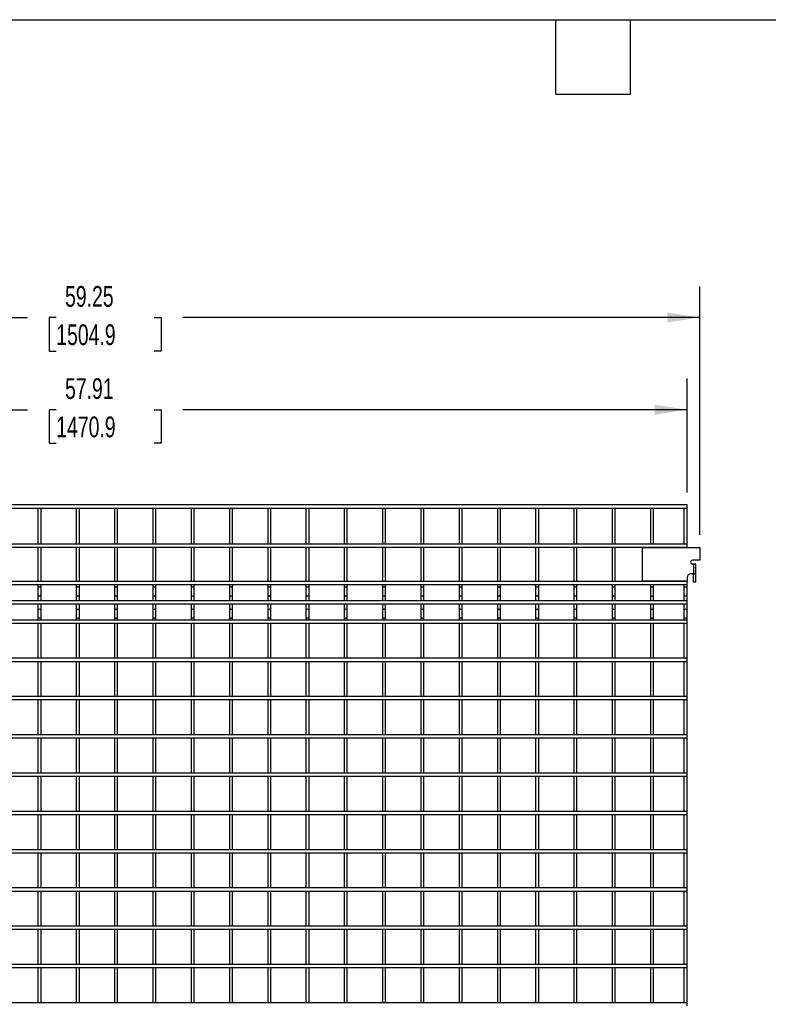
# Model space of a CAD drawing. Header units: inches. Extents: x 0.2 to 10.8, y 0.2 to 8.2.
# Tile 6 of 36: x 3.2 to 6.2, y 4.3 to 8.2. Entities that reach past the tile are written whole.
import ezdxf

# ---------------------------------------------------------------- set-up
doc = ezdxf.new("R2010")
doc.units = ezdxf.units.IN
doc.header["$MEASUREMENT"] = 0
doc.layers.add('DIMENSIONS', color=140, linetype='Continuous', lineweight=25)
doc.layers.add('TEXT', color=140, linetype='Continuous', lineweight=25)
doc.styles.add('SLDTEXTSTYLE0', font='TXT', dxfattribs={"width": 0.7})
doc.dimstyles.new('SLDDIMSTYLE0', dxfattribs={"dimtxt": 0.084961, "dimasz": 0.13, "dimexe": 0, "dimexo": 0.0625, "dimgap": 0.02124, "dimtad": 0, "dimtih": 1, "dimtoh": 1, "dimlfac": 13, "dimrnd": 1e-09, "dimzin": 12, "dimdsep": 46, "dimtxsty": 'SLDTEXTSTYLE0', "dimsah": 1, "dimcen": 0.09, "dimadec": 0, "dimazin": 3, "dimtfac": 1, "dimtofl": 0, "dimtmove": 0, "dimatfit": 3, "dimfxl": 0, "dimfrac": 2, "dimtolj": 1, "dimtzin": 12, "dimarcsym": 0})

# ---------------------------------------------------------------- blocks, each defined once
blk = doc.blocks.new('_D')
at = {"layer": 'DIMENSIONS'}
for p, q in [((1.4225, 6.3495), (1.4225, 6.8074)), ((5.8771, 6.3495), (5.8771, 6.8074)), ((1.4225, 6.6824), (3.2268, 6.6824)), ((3.342, 6.6824), (3.3134, 6.6824)), ((3.3134, 6.6824), (3.3134, 6.5474)), ((3.7358, 6.6824), (3.7643, 6.6824)), ((3.7643, 6.6824), (3.7643, 6.5474)), ((5.8771, 6.6824), (3.8509, 6.6824)), ((3.3134, 6.5474), (3.342, 6.5474)), ((3.7643, 6.5474), (3.7358, 6.5474))]:
    blk.add_line(p, q, dxfattribs=at)
for points in [[(1.4225, 6.6824), (1.5525, 6.6624), (1.5525, 6.7024)], [(5.8771, 6.6824), (5.7471, 6.7024), (5.7471, 6.6624)]]:
    blk.add_solid(points, dxfattribs=at)
at = {"layer": 'DIMENSIONS', "char_height": 0.08333, "attachment_point": 1, "style": 'SLDTEXTSTYLE0'}
for s, insert in [('57.91', (3.3773, 6.8089)), ('1470.9', (3.342, 6.6548))]:
    blk.add_mtext(s, dxfattribs=dict(at, insert=insert))
blk = doc.blocks.new('_D_1')
at = {"layer": 'DIMENSIONS'}
for p, q in [((1.371, 6.1788), (1.371, 7.178)), ((5.9286, 6.1788), (5.9286, 7.178)), ((1.371, 7.053), (3.2268, 7.053)), ((3.342, 7.053), (3.3134, 7.053)), ((3.3134, 7.053), (3.3134, 6.918)), ((3.7358, 7.053), (3.7643, 7.053)), ((3.7643, 7.053), (3.7643, 6.918)), ((5.9286, 7.053), (3.8509, 7.053)), ((3.3134, 6.918), (3.342, 6.918)), ((3.7643, 6.918), (3.7358, 6.918))]:
    blk.add_line(p, q, dxfattribs=at)
for points in [[(1.371, 7.053), (1.501, 7.033), (1.501, 7.073)], [(5.9286, 7.053), (5.7986, 7.073), (5.7986, 7.033)]]:
    blk.add_solid(points, dxfattribs=at)
at = {"layer": 'DIMENSIONS', "char_height": 0.08333, "attachment_point": 1, "style": 'SLDTEXTSTYLE0'}
for s, insert in [('59.25', (3.3773, 7.1795)), ('1504.9', (3.342, 7.0254))]:
    blk.add_mtext(s, dxfattribs=dict(at, insert=insert))

msp = doc.modelspace()

# ---------------------------------------------------------------- linework, layer by layer
for p, q in [((5.87712, 6.29949), (1.4225, 6.29949)), ((5.87712, 6.28718), (5.87712, 6.29949)), ((1.4225, 6.28718), (5.87712, 6.28718)), ((3.26865, 6.28718), (3.26865, 6.14179)), ((3.28096, 6.14179), (3.28096, 6.28718)), ((3.4225, 6.28718), (3.4225, 6.14179)), ((3.43481, 6.14179), (3.43481, 6.28718)), ((3.57635, 6.28718), (3.57635, 6.14179)), ((3.58865, 6.14179), (3.58865, 6.28718)), ((3.73019, 6.28718), (3.73019, 6.14179)), ((3.7425, 6.14179), (3.7425, 6.28718)), ((3.88404, 6.28718), (3.88404, 6.14179)), ((3.89635, 6.14179), (3.89635, 6.28718)), ((4.03788, 6.28718), (4.03788, 6.14179)), ((4.05019, 6.14179), (4.05019, 6.28718)), ((4.19173, 6.28718), (4.19173, 6.14179)), ((4.20404, 6.14179), (4.20404, 6.28718)), ((4.34558, 6.28718), (4.34558, 6.14179)), ((4.35788, 6.14179), (4.35788, 6.28718)), ((4.49942, 6.28718), (4.49942, 6.14179)), ((4.51173, 6.14179), (4.51173, 6.28718)), ((4.65327, 6.28718), (4.65327, 6.14179)), ((4.66558, 6.14179), (4.66558, 6.28718)), ((4.80712, 6.28718), (4.80712, 6.14179)), ((4.81942, 6.14179), (4.81942, 6.28718)), ((4.96096, 6.28718), (4.96096, 6.14179)), ((4.97327, 6.14179), (4.97327, 6.28718)), ((5.11481, 6.28718), (5.11481, 6.14179)), ((5.12712, 6.14179), (5.12712, 6.28718)), ((5.26865, 6.28718), (5.26865, 6.14179)), ((5.28096, 6.14179), (5.28096, 6.28718)), ((5.4225, 6.28718), (5.4225, 6.14179)), ((5.43481, 6.14179), (5.43481, 6.28718)), ((5.57635, 6.28718), (5.57635, 6.14179)), ((5.58865, 6.14179), (5.58865, 6.28718)), ((5.73019, 6.28718), (5.73019, 6.14179)), ((5.7425, 6.14179), (5.7425, 6.28718)), ((5.86481, 6.28718), (5.86481, 6.14179)), ((5.87712, 6.14179), (5.87712, 6.28718)), ((5.87712, 6.14179), (1.4225, 6.14179)), ((5.87712, 6.12949), (5.87712, 6.14179)), ((1.4225, 6.12949), (5.87712, 6.12949)), ((3.26865, 6.12949), (3.26865, 5.99179)), ((3.28096, 5.99179), (3.28096, 6.12949)), ((3.4225, 6.12949), (3.4225, 5.99179)), ((3.43481, 5.99179), (3.43481, 6.12949)), ((3.57635, 6.12949), (3.57635, 5.99179)), ((3.58865, 5.99179), (3.58865, 6.12949)), ((3.73019, 6.12949), (3.73019, 5.99179)), ((3.7425, 5.99179), (3.7425, 6.12949)), ((3.88404, 6.12949), (3.88404, 5.99179)), ((3.89635, 5.99179), (3.89635, 6.12949)), ((4.03788, 6.12949), (4.03788, 5.99179)), ((4.05019, 5.99179), (4.05019, 6.12949)), ((4.19173, 6.12949), (4.19173, 5.99179)), ((4.20404, 5.99179), (4.20404, 6.12949)), ((4.34558, 6.12949), (4.34558, 5.99179)), ((4.35788, 5.99179), (4.35788, 6.12949)), ((4.49942, 6.12949), (4.49942, 5.99179)), ((4.51173, 5.99179), (4.51173, 6.12949)), ((4.65327, 6.12949), (4.65327, 5.99179)), ((4.66558, 5.99179), (4.66558, 6.12949)), ((4.80712, 6.12949), (4.80712, 5.99179)), ((4.81942, 5.99179), (4.81942, 6.12949)), ((4.96096, 6.12949), (4.96096, 5.99179)), ((4.97327, 5.99179), (4.97327, 6.12949)), ((5.11481, 6.12949), (5.11481, 5.99179)), ((5.12712, 5.99179), (5.12712, 6.12949)), ((5.26865, 6.12949), (5.26865, 5.99179)), ((5.28096, 5.99179), (5.28096, 6.12949)), ((5.4225, 6.12949), (5.4225, 5.99179)), ((5.43481, 5.99179), (5.43481, 6.12949)), ((5.57635, 6.12949), (5.57635, 5.99179)), ((5.58865, 5.99179), (5.58865, 6.12949)), ((5.69781, 5.99304), (5.69781, 6.12881)), ((5.69781, 6.12881), (5.92858, 6.12881)), ((5.73019, 6.12949), (5.73019, 6.12881)), ((5.7425, 6.12881), (5.7425, 6.12949)), ((5.86481, 6.12949), (5.86481, 6.12881)), ((5.87712, 6.12881), (5.87712, 6.12949)), ((5.92858, 6.12881), (5.92858, 6.07689)), ((5.92858, 6.07689), (5.89935, 6.07689)), ((5.90273, 6.06151), (5.89935, 6.06151)), ((5.90273, 6.06151), (5.90273, 6.02304)), ((5.91304, 6.06151), (5.90273, 6.06151)), ((5.91304, 6.02304), (5.91304, 6.06151)), ((5.90273, 6.02304), (5.89388, 6.02304)), ((5.90273, 6.02304), (5.91304, 6.02304)), ((5.90273, 5.98935), (5.90273, 6.02304)), ((5.91304, 5.98935), (5.91304, 6.02304)), ((5.87712, 5.99179), (1.4225, 5.99179)), ((1.4225, 5.97949), (5.87712, 5.97949)), ((3.26865, 5.97949), (3.26865, 5.96918)), ((3.28096, 5.96918), (3.28096, 5.97949)), ((3.4225, 5.97949), (3.4225, 5.96918)), ((3.43481, 5.96918), (3.43481, 5.97949)), ((3.57635, 5.97949), (3.57635, 5.96918)), ((3.58865, 5.96918), (3.58865, 5.97949)), ((3.73019, 5.97949), (3.73019, 5.96918)), ((3.7425, 5.96918), (3.7425, 5.97949)), ((3.88404, 5.97949), (3.88404, 5.96918)), ((3.89635, 5.96918), (3.89635, 5.97949)), ((4.03788, 5.97949), (4.03788, 5.96918)), ((4.05019, 5.96918), (4.05019, 5.97949)), ((4.19173, 5.97949), (4.19173, 5.96918)), ((4.20404, 5.96918), (4.20404, 5.97949)), ((4.34558, 5.97949), (4.34558, 5.96918)), ((4.35788, 5.96918), (4.35788, 5.97949)), ((4.49942, 5.97949), (4.49942, 5.96918)), ((4.51173, 5.96918), (4.51173, 5.97949)), ((4.65327, 5.97949), (4.65327, 5.96918)), ((4.66558, 5.96918), (4.66558, 5.97949)), ((4.80712, 5.97949), (4.80712, 5.96918)), ((4.81942, 5.96918), (4.81942, 5.97949)), ((4.96096, 5.97949), (4.96096, 5.96918)), ((4.97327, 5.96918), (4.97327, 5.97949)), ((5.11481, 5.97949), (5.11481, 5.96918)), ((5.12712, 5.96918), (5.12712, 5.97949)), ((5.26865, 5.97949), (5.26865, 5.96918)), ((5.28096, 5.96918), (5.28096, 5.97949)), ((5.4225, 5.97949), (5.4225, 5.96918)), ((5.43481, 5.96918), (5.43481, 5.97949)), ((5.57635, 5.97949), (5.57635, 5.96918)), ((5.58865, 5.96918), (5.58865, 5.97949)), ((5.87712, 5.99304), (5.69781, 5.99304)), ((5.73019, 5.99304), (5.73019, 5.99179)), ((5.73019, 5.97949), (5.73019, 5.96918)), ((5.7425, 5.99179), (5.7425, 5.99304)), ((5.7425, 5.96918), (5.7425, 5.97949)), ((5.86481, 5.99304), (5.86481, 5.99179)), ((5.86481, 5.97949), (5.86481, 5.96918)), ((5.87712, 6.00627), (5.87712, 5.99304)), ((5.87712, 5.99179), (5.87712, 5.99304)), ((5.87712, 5.97949), (5.87712, 5.99179)), ((5.87712, 5.96918), (5.87712, 5.97949)), ((5.91304, 5.98935), (5.90273, 5.98935)), ((3.26865, 5.96918), (3.26865, 5.93879)), ((3.27481, 5.96918), (3.26865, 5.96918)), ((3.26865, 5.93879), (3.26865, 5.91432)), ((3.28096, 5.96918), (3.27481, 5.96918)), ((3.28096, 5.93879), (3.28096, 5.96918)), ((3.28096, 5.91432), (3.28096, 5.93879)), ((3.4225, 5.96918), (3.4225, 5.93879)), ((3.42865, 5.96918), (3.4225, 5.96918)), ((3.4225, 5.93879), (3.4225, 5.91432)), ((3.43481, 5.96918), (3.42865, 5.96918)), ((3.43481, 5.93879), (3.43481, 5.96918)), ((3.43481, 5.91432), (3.43481, 5.93879)), ((3.57635, 5.96918), (3.57635, 5.93879)), ((3.5825, 5.96918), (3.57635, 5.96918)), ((3.57635, 5.93879), (3.57635, 5.91432)), ((3.58865, 5.96918), (3.5825, 5.96918)), ((3.58865, 5.93879), (3.58865, 5.96918)), ((3.58865, 5.91432), (3.58865, 5.93879)), ((3.73019, 5.96918), (3.73019, 5.93879)), ((3.73635, 5.96918), (3.73019, 5.96918)), ((3.73019, 5.93879), (3.73019, 5.91432)), ((3.7425, 5.96918), (3.73635, 5.96918)), ((3.7425, 5.93879), (3.7425, 5.96918)), ((3.7425, 5.91432), (3.7425, 5.93879)), ((3.88404, 5.96918), (3.88404, 5.93879)), ((3.89019, 5.96918), (3.88404, 5.96918)), ((3.88404, 5.93879), (3.88404, 5.91432)), ((3.89635, 5.96918), (3.89019, 5.96918)), ((3.89635, 5.93879), (3.89635, 5.96918)), ((3.89635, 5.91432), (3.89635, 5.93879)), ((4.03788, 5.96918), (4.03788, 5.93879)), ((4.04404, 5.96918), (4.03788, 5.96918)), ((4.03788, 5.93879), (4.03788, 5.91432)), ((4.05019, 5.96918), (4.04404, 5.96918)), ((4.05019, 5.93879), (4.05019, 5.96918)), ((4.05019, 5.91432), (4.05019, 5.93879)), ((4.19173, 5.96918), (4.19173, 5.93879)), ((4.19788, 5.96918), (4.19173, 5.96918)), ((4.19173, 5.93879), (4.19173, 5.91432)), ((4.20404, 5.96918), (4.19788, 5.96918)), ((4.20404, 5.93879), (4.20404, 5.96918)), ((4.20404, 5.91432), (4.20404, 5.93879)), ((4.34558, 5.96918), (4.34558, 5.93879)), ((4.35173, 5.96918), (4.34558, 5.96918)), ((4.34558, 5.93879), (4.34558, 5.91432)), ((4.35788, 5.96918), (4.35173, 5.96918)), ((4.35788, 5.93879), (4.35788, 5.96918)), ((4.35788, 5.91432), (4.35788, 5.93879)), ((4.49942, 5.96918), (4.49942, 5.93879)), ((4.50558, 5.96918), (4.49942, 5.96918)), ((4.49942, 5.93879), (4.49942, 5.91432)), ((4.51173, 5.96918), (4.50558, 5.96918)), ((4.51173, 5.93879), (4.51173, 5.96918)), ((4.51173, 5.91432), (4.51173, 5.93879)), ((4.65327, 5.96918), (4.65327, 5.93879)), ((4.65942, 5.96918), (4.65327, 5.96918)), ((4.65327, 5.93879), (4.65327, 5.91432)), ((4.66558, 5.96918), (4.65942, 5.96918)), ((4.66558, 5.93879), (4.66558, 5.96918)), ((4.66558, 5.91432), (4.66558, 5.93879)), ((4.80712, 5.96918), (4.80712, 5.93879)), ((4.81327, 5.96918), (4.80712, 5.96918)), ((4.80712, 5.93879), (4.80712, 5.91432)), ((4.81942, 5.96918), (4.81327, 5.96918)), ((4.81942, 5.93879), (4.81942, 5.96918)), ((4.81942, 5.91432), (4.81942, 5.93879)), ((4.96096, 5.96918), (4.96096, 5.93879)), ((4.96712, 5.96918), (4.96096, 5.96918)), ((4.96096, 5.93879), (4.96096, 5.91432)), ((4.97327, 5.96918), (4.96712, 5.96918)), ((4.97327, 5.93879), (4.97327, 5.96918)), ((4.97327, 5.91432), (4.97327, 5.93879)), ((5.11481, 5.96918), (5.11481, 5.93879)), ((5.12096, 5.96918), (5.11481, 5.96918)), ((5.11481, 5.93879), (5.11481, 5.91432)), ((5.12712, 5.96918), (5.12096, 5.96918)), ((5.12712, 5.93879), (5.12712, 5.96918)), ((5.12712, 5.91432), (5.12712, 5.93879)), ((5.26865, 5.96918), (5.26865, 5.93879)), ((5.27481, 5.96918), (5.26865, 5.96918)), ((5.26865, 5.93879), (5.26865, 5.91432)), ((5.28096, 5.96918), (5.27481, 5.96918)), ((5.28096, 5.93879), (5.28096, 5.96918)), ((5.28096, 5.91432), (5.28096, 5.93879)), ((5.4225, 5.96918), (5.4225, 5.93879)), ((5.42865, 5.96918), (5.4225, 5.96918)), ((5.4225, 5.93879), (5.4225, 5.91432)), ((5.43481, 5.96918), (5.42865, 5.96918)), ((5.43481, 5.93879), (5.43481, 5.96918)), ((5.43481, 5.91432), (5.43481, 5.93879)), ((5.57635, 5.96918), (5.57635, 5.93879)), ((5.5825, 5.96918), (5.57635, 5.96918)), ((5.57635, 5.93879), (5.57635, 5.91432)), ((5.58865, 5.96918), (5.5825, 5.96918)), ((5.58865, 5.93879), (5.58865, 5.96918)), ((5.58865, 5.91432), (5.58865, 5.93879)), ((5.73019, 5.96918), (5.73019, 5.93879)), ((5.73635, 5.96918), (5.73019, 5.96918)), ((5.73019, 5.93879), (5.73019, 5.91432)), ((5.7425, 5.96918), (5.73635, 5.96918)), ((5.7425, 5.93879), (5.7425, 5.96918)), ((5.7425, 5.91432), (5.7425, 5.93879)), ((5.86481, 5.96918), (5.86481, 5.93879)), ((5.87096, 5.96918), (5.86481, 5.96918)), ((5.86481, 5.93879), (5.86481, 5.91432)), ((5.87712, 5.96918), (5.87096, 5.96918)), ((5.87712, 5.93879), (5.87712, 5.96918)), ((5.87712, 5.91432), (5.87712, 5.93879)), ((5.87712, 5.91432), (1.4225, 5.91432)), ((1.4225, 5.90201), (5.87712, 5.90201)), ((3.26865, 5.90201), (3.26865, 5.87441)), ((3.28096, 5.87441), (3.28096, 5.90201)), ((3.4225, 5.90201), (3.4225, 5.87441)), ((3.43481, 5.87441), (3.43481, 5.90201)), ((3.57635, 5.90201), (3.57635, 5.87441)), ((3.58865, 5.87441), (3.58865, 5.90201)), ((3.73019, 5.90201), (3.73019, 5.87441)), ((3.7425, 5.87441), (3.7425, 5.90201)), ((3.88404, 5.90201), (3.88404, 5.87441)), ((3.89635, 5.87441), (3.89635, 5.90201)), ((4.03788, 5.90201), (4.03788, 5.87441)), ((4.05019, 5.87441), (4.05019, 5.90201)), ((4.19173, 5.90201), (4.19173, 5.87441)), ((4.20404, 5.87441), (4.20404, 5.90201)), ((4.34558, 5.90201), (4.34558, 5.87441)), ((4.35788, 5.87441), (4.35788, 5.90201)), ((4.49942, 5.90201), (4.49942, 5.87441)), ((4.51173, 5.87441), (4.51173, 5.90201)), ((4.65327, 5.90201), (4.65327, 5.87441)), ((4.66558, 5.87441), (4.66558, 5.90201)), ((4.80712, 5.90201), (4.80712, 5.87441)), ((4.81942, 5.87441), (4.81942, 5.90201)), ((4.96096, 5.90201), (4.96096, 5.87441)), ((4.97327, 5.87441), (4.97327, 5.90201)), ((5.11481, 5.90201), (5.11481, 5.87441)), ((5.12712, 5.87441), (5.12712, 5.90201)), ((5.26865, 5.90201), (5.26865, 5.87441)), ((5.28096, 5.87441), (5.28096, 5.90201)), ((5.4225, 5.90201), (5.4225, 5.87441)), ((5.43481, 5.87441), (5.43481, 5.90201)), ((5.57635, 5.90201), (5.57635, 5.87441)), ((5.58865, 5.87441), (5.58865, 5.90201)), ((5.73019, 5.90201), (5.73019, 5.87441)), ((5.7425, 5.87441), (5.7425, 5.90201)), ((5.86481, 5.90201), (5.86481, 5.87441)), ((5.87712, 5.90201), (5.87712, 5.91432)), ((5.87712, 5.87441), (5.87712, 5.90201)), ((3.26865, 5.87441), (3.26865, 5.84402)), ((3.28096, 5.84402), (3.28096, 5.87441)), ((3.4225, 5.87441), (3.4225, 5.84402)), ((3.43481, 5.84402), (3.43481, 5.87441)), ((3.57635, 5.87441), (3.57635, 5.84402)), ((3.58865, 5.84402), (3.58865, 5.87441)), ((3.73019, 5.87441), (3.73019, 5.84402)), ((3.7425, 5.84402), (3.7425, 5.87441)), ((3.88404, 5.87441), (3.88404, 5.84402)), ((3.89635, 5.84402), (3.89635, 5.87441)), ((4.03788, 5.87441), (4.03788, 5.84402)), ((4.05019, 5.84402), (4.05019, 5.87441)), ((4.19173, 5.87441), (4.19173, 5.84402)), ((4.20404, 5.84402), (4.20404, 5.87441)), ((4.34558, 5.87441), (4.34558, 5.84402)), ((4.35788, 5.84402), (4.35788, 5.87441)), ((4.49942, 5.87441), (4.49942, 5.84402)), ((4.51173, 5.84402), (4.51173, 5.87441)), ((4.65327, 5.87441), (4.65327, 5.84402)), ((4.66558, 5.84402), (4.66558, 5.87441)), ((4.80712, 5.87441), (4.80712, 5.84402)), ((4.81942, 5.84402), (4.81942, 5.87441)), ((4.96096, 5.87441), (4.96096, 5.84402)), ((4.97327, 5.84402), (4.97327, 5.87441)), ((5.11481, 5.87441), (5.11481, 5.84402)), ((5.12712, 5.84402), (5.12712, 5.87441)), ((5.26865, 5.87441), (5.26865, 5.84402)), ((5.28096, 5.84402), (5.28096, 5.87441)), ((5.4225, 5.87441), (5.4225, 5.84402)), ((5.43481, 5.84402), (5.43481, 5.87441)), ((5.57635, 5.87441), (5.57635, 5.84402)), ((5.58865, 5.84402), (5.58865, 5.87441)), ((5.73019, 5.87441), (5.73019, 5.84402)), ((5.7425, 5.84402), (5.7425, 5.87441)), ((5.86481, 5.87441), (5.86481, 5.84402)), ((5.87712, 5.84402), (5.87712, 5.87441)), ((5.87712, 5.83684), (1.4225, 5.83684)), ((1.4225, 5.82453), (5.87712, 5.82453)), ((3.26865, 5.84402), (3.26865, 5.83684)), ((3.28096, 5.84402), (3.26865, 5.84402)), ((3.26865, 5.82453), (3.26865, 5.68299)), ((3.28096, 5.83684), (3.28096, 5.84402)), ((3.28096, 5.68299), (3.28096, 5.82453)), ((3.4225, 5.84402), (3.4225, 5.83684)), ((3.43481, 5.84402), (3.4225, 5.84402)), ((3.4225, 5.82453), (3.4225, 5.68299)), ((3.43481, 5.83684), (3.43481, 5.84402)), ((3.43481, 5.68299), (3.43481, 5.82453)), ((3.57635, 5.84402), (3.57635, 5.83684)), ((3.58865, 5.84402), (3.57635, 5.84402)), ((3.57635, 5.82453), (3.57635, 5.68299)), ((3.58865, 5.83684), (3.58865, 5.84402)), ((3.58865, 5.68299), (3.58865, 5.82453)), ((3.73019, 5.84402), (3.73019, 5.83684)), ((3.7425, 5.84402), (3.73019, 5.84402)), ((3.73019, 5.82453), (3.73019, 5.68299)), ((3.7425, 5.83684), (3.7425, 5.84402)), ((3.7425, 5.68299), (3.7425, 5.82453)), ((3.88404, 5.84402), (3.88404, 5.83684)), ((3.89635, 5.84402), (3.88404, 5.84402)), ((3.88404, 5.82453), (3.88404, 5.68299)), ((3.89635, 5.83684), (3.89635, 5.84402)), ((3.89635, 5.68299), (3.89635, 5.82453)), ((4.03788, 5.84402), (4.03788, 5.83684)), ((4.05019, 5.84402), (4.03788, 5.84402)), ((4.03788, 5.82453), (4.03788, 5.68299)), ((4.05019, 5.83684), (4.05019, 5.84402)), ((4.05019, 5.68299), (4.05019, 5.82453)), ((4.19173, 5.84402), (4.19173, 5.83684)), ((4.20404, 5.84402), (4.19173, 5.84402)), ((4.19173, 5.82453), (4.19173, 5.68299)), ((4.20404, 5.83684), (4.20404, 5.84402)), ((4.20404, 5.68299), (4.20404, 5.82453)), ((4.34558, 5.84402), (4.34558, 5.83684)), ((4.35788, 5.84402), (4.34558, 5.84402)), ((4.34558, 5.82453), (4.34558, 5.68299)), ((4.35788, 5.83684), (4.35788, 5.84402)), ((4.35788, 5.68299), (4.35788, 5.82453)), ((4.49942, 5.84402), (4.49942, 5.83684)), ((4.51173, 5.84402), (4.49942, 5.84402)), ((4.49942, 5.82453), (4.49942, 5.68299)), ((4.51173, 5.83684), (4.51173, 5.84402)), ((4.51173, 5.68299), (4.51173, 5.82453)), ((4.65327, 5.84402), (4.65327, 5.83684)), ((4.66558, 5.84402), (4.65327, 5.84402)), ((4.65327, 5.82453), (4.65327, 5.68299)), ((4.66558, 5.83684), (4.66558, 5.84402)), ((4.66558, 5.68299), (4.66558, 5.82453)), ((4.80712, 5.84402), (4.80712, 5.83684)), ((4.81942, 5.84402), (4.80712, 5.84402)), ((4.80712, 5.82453), (4.80712, 5.68299)), ((4.81942, 5.83684), (4.81942, 5.84402)), ((4.81942, 5.68299), (4.81942, 5.82453)), ((4.96096, 5.84402), (4.96096, 5.83684)), ((4.97327, 5.84402), (4.96096, 5.84402)), ((4.96096, 5.82453), (4.96096, 5.68299)), ((4.97327, 5.83684), (4.97327, 5.84402)), ((4.97327, 5.68299), (4.97327, 5.82453)), ((5.11481, 5.84402), (5.11481, 5.83684)), ((5.12712, 5.84402), (5.11481, 5.84402)), ((5.11481, 5.82453), (5.11481, 5.68299)), ((5.12712, 5.83684), (5.12712, 5.84402)), ((5.12712, 5.68299), (5.12712, 5.82453)), ((5.26865, 5.84402), (5.26865, 5.83684)), ((5.28096, 5.84402), (5.26865, 5.84402)), ((5.26865, 5.82453), (5.26865, 5.68299)), ((5.28096, 5.83684), (5.28096, 5.84402)), ((5.28096, 5.68299), (5.28096, 5.82453)), ((5.4225, 5.84402), (5.4225, 5.83684)), ((5.43481, 5.84402), (5.4225, 5.84402)), ((5.4225, 5.82453), (5.4225, 5.68299)), ((5.43481, 5.83684), (5.43481, 5.84402)), ((5.43481, 5.68299), (5.43481, 5.82453)), ((5.57635, 5.84402), (5.57635, 5.83684)), ((5.58865, 5.84402), (5.57635, 5.84402)), ((5.57635, 5.82453), (5.57635, 5.68299)), ((5.58865, 5.83684), (5.58865, 5.84402)), ((5.58865, 5.68299), (5.58865, 5.82453)), ((5.73019, 5.84402), (5.73019, 5.83684)), ((5.7425, 5.84402), (5.73019, 5.84402)), ((5.73019, 5.82453), (5.73019, 5.68299)), ((5.7425, 5.83684), (5.7425, 5.84402)), ((5.7425, 5.68299), (5.7425, 5.82453)), ((5.86481, 5.84402), (5.86481, 5.83684)), ((5.87712, 5.84402), (5.86481, 5.84402)), ((5.86481, 5.82453), (5.86481, 5.68299)), ((5.87712, 5.83684), (5.87712, 5.84402)), ((5.87712, 5.82453), (5.87712, 5.83684)), ((5.87712, 5.68299), (5.87712, 5.82453)), ((5.87712, 5.68299), (1.4225, 5.68299)), ((1.4225, 5.67068), (5.87712, 5.67068)), ((3.26865, 5.67068), (3.26865, 5.52915)), ((3.28096, 5.52915), (3.28096, 5.67068)), ((3.4225, 5.67068), (3.4225, 5.52915)), ((3.43481, 5.52915), (3.43481, 5.67068)), ((3.57635, 5.67068), (3.57635, 5.52915)), ((3.58865, 5.52915), (3.58865, 5.67068)), ((3.73019, 5.67068), (3.73019, 5.52915)), ((3.7425, 5.52915), (3.7425, 5.67068)), ((3.88404, 5.67068), (3.88404, 5.52915)), ((3.89635, 5.52915), (3.89635, 5.67068)), ((4.03788, 5.67068), (4.03788, 5.52915)), ((4.05019, 5.52915), (4.05019, 5.67068)), ((4.19173, 5.67068), (4.19173, 5.52915)), ((4.20404, 5.52915), (4.20404, 5.67068)), ((4.34558, 5.67068), (4.34558, 5.52915)), ((4.35788, 5.52915), (4.35788, 5.67068)), ((4.49942, 5.67068), (4.49942, 5.52915)), ((4.51173, 5.52915), (4.51173, 5.67068)), ((4.65327, 5.67068), (4.65327, 5.52915)), ((4.66558, 5.52915), (4.66558, 5.67068)), ((4.80712, 5.67068), (4.80712, 5.52915)), ((4.81942, 5.52915), (4.81942, 5.67068)), ((4.96096, 5.67068), (4.96096, 5.52915)), ((4.97327, 5.52915), (4.97327, 5.67068)), ((5.11481, 5.67068), (5.11481, 5.52915)), ((5.12712, 5.52915), (5.12712, 5.67068)), ((5.26865, 5.67068), (5.26865, 5.52915)), ((5.28096, 5.52915), (5.28096, 5.67068)), ((5.4225, 5.67068), (5.4225, 5.52915)), ((5.43481, 5.52915), (5.43481, 5.67068)), ((5.57635, 5.67068), (5.57635, 5.52915)), ((5.58865, 5.52915), (5.58865, 5.67068)), ((5.73019, 5.67068), (5.73019, 5.52915)), ((5.7425, 5.52915), (5.7425, 5.67068)), ((5.86481, 5.67068), (5.86481, 5.52915)), ((5.87712, 5.67068), (5.87712, 5.68299)), ((5.87712, 5.52915), (5.87712, 5.67068)), ((5.87712, 5.52915), (1.4225, 5.52915)), ((1.4225, 5.51684), (5.87712, 5.51684)), ((3.26865, 5.51684), (3.26865, 5.3753)), ((3.28096, 5.3753), (3.28096, 5.51684)), ((3.4225, 5.51684), (3.4225, 5.3753)), ((3.43481, 5.3753), (3.43481, 5.51684)), ((3.57635, 5.51684), (3.57635, 5.3753)), ((3.58865, 5.3753), (3.58865, 5.51684)), ((3.73019, 5.51684), (3.73019, 5.3753)), ((3.7425, 5.3753), (3.7425, 5.51684)), ((3.88404, 5.51684), (3.88404, 5.3753)), ((3.89635, 5.3753), (3.89635, 5.51684)), ((4.03788, 5.51684), (4.03788, 5.3753)), ((4.05019, 5.3753), (4.05019, 5.51684)), ((4.19173, 5.51684), (4.19173, 5.3753)), ((4.20404, 5.3753), (4.20404, 5.51684)), ((4.34558, 5.51684), (4.34558, 5.3753)), ((4.35788, 5.3753), (4.35788, 5.51684)), ((4.49942, 5.51684), (4.49942, 5.3753)), ((4.51173, 5.3753), (4.51173, 5.51684)), ((4.65327, 5.51684), (4.65327, 5.3753)), ((4.66558, 5.3753), (4.66558, 5.51684)), ((4.80712, 5.51684), (4.80712, 5.3753)), ((4.81942, 5.3753), (4.81942, 5.51684)), ((4.96096, 5.51684), (4.96096, 5.3753)), ((4.97327, 5.3753), (4.97327, 5.51684)), ((5.11481, 5.51684), (5.11481, 5.3753)), ((5.12712, 5.3753), (5.12712, 5.51684)), ((5.26865, 5.51684), (5.26865, 5.3753)), ((5.28096, 5.3753), (5.28096, 5.51684)), ((5.4225, 5.51684), (5.4225, 5.3753)), ((5.43481, 5.3753), (5.43481, 5.51684)), ((5.57635, 5.51684), (5.57635, 5.3753)), ((5.58865, 5.3753), (5.58865, 5.51684)), ((5.73019, 5.51684), (5.73019, 5.3753)), ((5.7425, 5.3753), (5.7425, 5.51684)), ((5.86481, 5.51684), (5.86481, 5.3753)), ((5.87712, 5.51684), (5.87712, 5.52915)), ((5.87712, 5.3753), (5.87712, 5.51684)), ((5.87712, 5.3753), (1.4225, 5.3753)), ((1.4225, 5.36299), (5.87712, 5.36299)), ((3.26865, 5.36299), (3.26865, 5.22145)), ((3.28096, 5.22145), (3.28096, 5.36299)), ((3.4225, 5.36299), (3.4225, 5.22145)), ((3.43481, 5.22145), (3.43481, 5.36299)), ((3.57635, 5.36299), (3.57635, 5.22145)), ((3.58865, 5.22145), (3.58865, 5.36299)), ((3.73019, 5.36299), (3.73019, 5.22145)), ((3.7425, 5.22145), (3.7425, 5.36299)), ((3.88404, 5.36299), (3.88404, 5.22145)), ((3.89635, 5.22145), (3.89635, 5.36299)), ((4.03788, 5.36299), (4.03788, 5.22145)), ((4.05019, 5.22145), (4.05019, 5.36299)), ((4.19173, 5.36299), (4.19173, 5.22145)), ((4.20404, 5.22145), (4.20404, 5.36299)), ((4.34558, 5.36299), (4.34558, 5.22145)), ((4.35788, 5.22145), (4.35788, 5.36299)), ((4.49942, 5.36299), (4.49942, 5.22145)), ((4.51173, 5.22145), (4.51173, 5.36299)), ((4.65327, 5.36299), (4.65327, 5.22145)), ((4.66558, 5.22145), (4.66558, 5.36299)), ((4.80712, 5.36299), (4.80712, 5.22145)), ((4.81942, 5.22145), (4.81942, 5.36299)), ((4.96096, 5.36299), (4.96096, 5.22145)), ((4.97327, 5.22145), (4.97327, 5.36299)), ((5.11481, 5.36299), (5.11481, 5.22145)), ((5.12712, 5.22145), (5.12712, 5.36299)), ((5.26865, 5.36299), (5.26865, 5.22145)), ((5.28096, 5.22145), (5.28096, 5.36299)), ((5.4225, 5.36299), (5.4225, 5.22145)), ((5.43481, 5.22145), (5.43481, 5.36299)), ((5.57635, 5.36299), (5.57635, 5.22145)), ((5.58865, 5.22145), (5.58865, 5.36299)), ((5.73019, 5.36299), (5.73019, 5.22145)), ((5.7425, 5.22145), (5.7425, 5.36299)), ((5.86481, 5.36299), (5.86481, 5.22145)), ((5.87712, 5.36299), (5.87712, 5.3753)), ((5.87712, 5.22145), (5.87712, 5.36299)), ((5.87712, 5.22145), (1.4225, 5.22145)), ((1.4225, 5.20915), (5.87712, 5.20915)), ((3.26865, 5.20915), (3.26865, 5.06761)), ((3.28096, 5.06761), (3.28096, 5.20915)), ((3.4225, 5.20915), (3.4225, 5.06761)), ((3.43481, 5.06761), (3.43481, 5.20915)), ((3.57635, 5.20915), (3.57635, 5.06761)), ((3.58865, 5.06761), (3.58865, 5.20915)), ((3.73019, 5.20915), (3.73019, 5.06761)), ((3.7425, 5.06761), (3.7425, 5.20915)), ((3.88404, 5.20915), (3.88404, 5.06761)), ((3.89635, 5.06761), (3.89635, 5.20915)), ((4.03788, 5.20915), (4.03788, 5.06761)), ((4.05019, 5.06761), (4.05019, 5.20915)), ((4.19173, 5.20915), (4.19173, 5.06761)), ((4.20404, 5.06761), (4.20404, 5.20915)), ((4.34558, 5.20915), (4.34558, 5.06761)), ((4.35788, 5.06761), (4.35788, 5.20915)), ((4.49942, 5.20915), (4.49942, 5.06761)), ((4.51173, 5.06761), (4.51173, 5.20915)), ((4.65327, 5.20915), (4.65327, 5.06761)), ((4.66558, 5.06761), (4.66558, 5.20915)), ((4.80712, 5.20915), (4.80712, 5.06761)), ((4.81942, 5.06761), (4.81942, 5.20915)), ((4.96096, 5.20915), (4.96096, 5.06761)), ((4.97327, 5.06761), (4.97327, 5.20915)), ((5.11481, 5.20915), (5.11481, 5.06761)), ((5.12712, 5.06761), (5.12712, 5.20915)), ((5.26865, 5.20915), (5.26865, 5.06761)), ((5.28096, 5.06761), (5.28096, 5.20915)), ((5.4225, 5.20915), (5.4225, 5.06761)), ((5.43481, 5.06761), (5.43481, 5.20915)), ((5.57635, 5.20915), (5.57635, 5.06761)), ((5.58865, 5.06761), (5.58865, 5.20915)), ((5.73019, 5.20915), (5.73019, 5.06761)), ((5.7425, 5.06761), (5.7425, 5.20915)), ((5.86481, 5.20915), (5.86481, 5.06761)), ((5.87712, 5.20915), (5.87712, 5.22145)), ((5.87712, 5.06761), (5.87712, 5.20915)), ((5.87712, 5.06761), (1.4225, 5.06761)), ((5.87712, 5.0553), (5.87712, 5.06761)), ((1.4225, 5.0553), (5.87712, 5.0553)), ((3.26865, 5.0553), (3.26865, 4.91376)), ((3.28096, 4.91376), (3.28096, 5.0553)), ((3.4225, 5.0553), (3.4225, 4.91376)), ((3.43481, 4.91376), (3.43481, 5.0553)), ((3.57635, 5.0553), (3.57635, 4.91376)), ((3.58865, 4.91376), (3.58865, 5.0553)), ((3.73019, 5.0553), (3.73019, 4.91376)), ((3.7425, 4.91376), (3.7425, 5.0553)), ((3.88404, 5.0553), (3.88404, 4.91376)), ((3.89635, 4.91376), (3.89635, 5.0553)), ((4.03788, 5.0553), (4.03788, 4.91376)), ((4.05019, 4.91376), (4.05019, 5.0553)), ((4.19173, 5.0553), (4.19173, 4.91376)), ((4.20404, 4.91376), (4.20404, 5.0553)), ((4.34558, 5.0553), (4.34558, 4.91376)), ((4.35788, 4.91376), (4.35788, 5.0553)), ((4.49942, 5.0553), (4.49942, 4.91376)), ((4.51173, 4.91376), (4.51173, 5.0553)), ((4.65327, 5.0553), (4.65327, 4.91376)), ((4.66558, 4.91376), (4.66558, 5.0553)), ((4.80712, 5.0553), (4.80712, 4.91376)), ((4.81942, 4.91376), (4.81942, 5.0553)), ((4.96096, 5.0553), (4.96096, 4.91376)), ((4.97327, 4.91376), (4.97327, 5.0553)), ((5.11481, 5.0553), (5.11481, 4.91376)), ((5.12712, 4.91376), (5.12712, 5.0553)), ((5.26865, 5.0553), (5.26865, 4.91376)), ((5.28096, 4.91376), (5.28096, 5.0553)), ((5.4225, 5.0553), (5.4225, 4.91376)), ((5.43481, 4.91376), (5.43481, 5.0553)), ((5.57635, 5.0553), (5.57635, 4.91376)), ((5.58865, 4.91376), (5.58865, 5.0553)), ((5.73019, 5.0553), (5.73019, 4.91376)), ((5.7425, 4.91376), (5.7425, 5.0553)), ((5.86481, 5.0553), (5.86481, 4.91376)), ((5.87712, 4.91376), (5.87712, 5.0553)), ((5.87712, 4.91376), (1.4225, 4.91376)), ((5.87712, 4.90145), (5.87712, 4.91376)), ((1.4225, 4.90145), (5.87712, 4.90145)), ((3.26865, 4.90145), (3.26865, 4.75992)), ((3.28096, 4.75992), (3.28096, 4.90145)), ((3.4225, 4.90145), (3.4225, 4.75992)), ((3.43481, 4.75992), (3.43481, 4.90145)), ((3.57635, 4.90145), (3.57635, 4.75992)), ((3.58865, 4.75992), (3.58865, 4.90145)), ((3.73019, 4.90145), (3.73019, 4.75992)), ((3.7425, 4.75992), (3.7425, 4.90145)), ((3.88404, 4.90145), (3.88404, 4.75992)), ((3.89635, 4.75992), (3.89635, 4.90145)), ((4.03788, 4.90145), (4.03788, 4.75992)), ((4.05019, 4.75992), (4.05019, 4.90145)), ((4.19173, 4.90145), (4.19173, 4.75992)), ((4.20404, 4.75992), (4.20404, 4.90145)), ((4.34558, 4.90145), (4.34558, 4.75992)), ((4.35788, 4.75992), (4.35788, 4.90145)), ((4.49942, 4.90145), (4.49942, 4.75992)), ((4.51173, 4.75992), (4.51173, 4.90145)), ((4.65327, 4.90145), (4.65327, 4.75992)), ((4.66558, 4.75992), (4.66558, 4.90145)), ((4.80712, 4.90145), (4.80712, 4.75992)), ((4.81942, 4.75992), (4.81942, 4.90145)), ((4.96096, 4.90145), (4.96096, 4.75992)), ((4.97327, 4.75992), (4.97327, 4.90145)), ((5.11481, 4.90145), (5.11481, 4.75992)), ((5.12712, 4.75992), (5.12712, 4.90145)), ((5.26865, 4.90145), (5.26865, 4.75992)), ((5.28096, 4.75992), (5.28096, 4.90145)), ((5.4225, 4.90145), (5.4225, 4.75992)), ((5.43481, 4.75992), (5.43481, 4.90145)), ((5.57635, 4.90145), (5.57635, 4.75992)), ((5.58865, 4.75992), (5.58865, 4.90145)), ((5.73019, 4.90145), (5.73019, 4.75992)), ((5.7425, 4.75992), (5.7425, 4.90145)), ((5.86481, 4.90145), (5.86481, 4.75992)), ((5.87712, 4.75992), (5.87712, 4.90145)), ((5.87712, 4.75992), (1.4225, 4.75992)), ((5.87712, 4.74761), (5.87712, 4.75992)), ((1.4225, 4.74761), (5.87712, 4.74761)), ((3.26865, 4.74761), (3.26865, 4.60607)), ((3.28096, 4.60607), (3.28096, 4.74761)), ((3.4225, 4.74761), (3.4225, 4.60607)), ((3.43481, 4.60607), (3.43481, 4.74761)), ((3.57635, 4.74761), (3.57635, 4.60607)), ((3.58865, 4.60607), (3.58865, 4.74761)), ((3.73019, 4.74761), (3.73019, 4.60607)), ((3.7425, 4.60607), (3.7425, 4.74761)), ((3.88404, 4.74761), (3.88404, 4.60607)), ((3.89635, 4.60607), (3.89635, 4.74761)), ((4.03788, 4.74761), (4.03788, 4.60607)), ((4.05019, 4.60607), (4.05019, 4.74761)), ((4.19173, 4.74761), (4.19173, 4.60607)), ((4.20404, 4.60607), (4.20404, 4.74761)), ((4.34558, 4.74761), (4.34558, 4.60607)), ((4.35788, 4.60607), (4.35788, 4.74761)), ((4.49942, 4.74761), (4.49942, 4.60607)), ((4.51173, 4.60607), (4.51173, 4.74761)), ((4.65327, 4.74761), (4.65327, 4.60607)), ((4.66558, 4.60607), (4.66558, 4.74761)), ((4.80712, 4.74761), (4.80712, 4.60607)), ((4.81942, 4.60607), (4.81942, 4.74761)), ((4.96096, 4.74761), (4.96096, 4.60607)), ((4.97327, 4.60607), (4.97327, 4.74761)), ((5.11481, 4.74761), (5.11481, 4.60607)), ((5.12712, 4.60607), (5.12712, 4.74761)), ((5.26865, 4.74761), (5.26865, 4.60607)), ((5.28096, 4.60607), (5.28096, 4.74761)), ((5.4225, 4.74761), (5.4225, 4.60607)), ((5.43481, 4.60607), (5.43481, 4.74761)), ((5.57635, 4.74761), (5.57635, 4.60607)), ((5.58865, 4.60607), (5.58865, 4.74761)), ((5.73019, 4.74761), (5.73019, 4.60607)), ((5.7425, 4.60607), (5.7425, 4.74761)), ((5.86481, 4.74761), (5.86481, 4.60607)), ((5.87712, 4.60607), (5.87712, 4.74761)), ((5.87712, 4.60607), (1.4225, 4.60607)), ((1.4225, 4.59376), (5.87712, 4.59376)), ((3.26865, 4.59376), (3.26865, 4.45222)), ((3.28096, 4.45222), (3.28096, 4.59376)), ((3.4225, 4.59376), (3.4225, 4.45222)), ((3.43481, 4.45222), (3.43481, 4.59376)), ((3.57635, 4.59376), (3.57635, 4.45222)), ((3.58865, 4.45222), (3.58865, 4.59376)), ((3.73019, 4.59376), (3.73019, 4.45222)), ((3.7425, 4.45222), (3.7425, 4.59376)), ((3.88404, 4.59376), (3.88404, 4.45222)), ((3.89635, 4.45222), (3.89635, 4.59376)), ((4.03788, 4.59376), (4.03788, 4.45222)), ((4.05019, 4.45222), (4.05019, 4.59376)), ((4.19173, 4.59376), (4.19173, 4.45222)), ((4.20404, 4.45222), (4.20404, 4.59376)), ((4.34558, 4.59376), (4.34558, 4.45222)), ((4.35788, 4.45222), (4.35788, 4.59376)), ((4.49942, 4.59376), (4.49942, 4.45222)), ((4.51173, 4.45222), (4.51173, 4.59376)), ((4.65327, 4.59376), (4.65327, 4.45222)), ((4.66558, 4.45222), (4.66558, 4.59376)), ((4.80712, 4.59376), (4.80712, 4.45222)), ((4.81942, 4.45222), (4.81942, 4.59376)), ((4.96096, 4.59376), (4.96096, 4.45222)), ((4.97327, 4.45222), (4.97327, 4.59376)), ((5.11481, 4.59376), (5.11481, 4.45222)), ((5.12712, 4.45222), (5.12712, 4.59376)), ((5.26865, 4.59376), (5.26865, 4.45222)), ((5.28096, 4.45222), (5.28096, 4.59376)), ((5.4225, 4.59376), (5.4225, 4.45222)), ((5.43481, 4.45222), (5.43481, 4.59376)), ((5.57635, 4.59376), (5.57635, 4.45222)), ((5.58865, 4.45222), (5.58865, 4.59376)), ((5.73019, 4.59376), (5.73019, 4.45222)), ((5.7425, 4.45222), (5.7425, 4.59376)), ((5.86481, 4.59376), (5.86481, 4.45222)), ((5.87712, 4.59376), (5.87712, 4.60607)), ((5.87712, 4.45222), (5.87712, 4.59376)), ((5.87712, 4.45222), (1.4225, 4.45222)), ((1.4225, 4.43992), (5.87712, 4.43992)), ((3.26865, 4.43992), (3.26865, 4.29838)), ((3.28096, 4.29838), (3.28096, 4.43992)), ((3.4225, 4.43992), (3.4225, 4.29838)), ((3.43481, 4.29838), (3.43481, 4.43992)), ((3.57635, 4.43992), (3.57635, 4.29838)), ((3.58865, 4.29838), (3.58865, 4.43992)), ((3.73019, 4.43992), (3.73019, 4.29838)), ((3.7425, 4.29838), (3.7425, 4.43992)), ((3.88404, 4.43992), (3.88404, 4.29838)), ((3.89635, 4.29838), (3.89635, 4.43992)), ((4.03788, 4.43992), (4.03788, 4.29838)), ((4.05019, 4.29838), (4.05019, 4.43992)), ((4.19173, 4.43992), (4.19173, 4.29838)), ((4.20404, 4.29838), (4.20404, 4.43992)), ((4.34558, 4.43992), (4.34558, 4.29838)), ((4.35788, 4.29838), (4.35788, 4.43992)), ((4.49942, 4.43992), (4.49942, 4.29838)), ((4.51173, 4.29838), (4.51173, 4.43992)), ((4.65327, 4.43992), (4.65327, 4.29838)), ((4.66558, 4.29838), (4.66558, 4.43992)), ((4.80712, 4.43992), (4.80712, 4.29838)), ((4.81942, 4.29838), (4.81942, 4.43992)), ((4.96096, 4.43992), (4.96096, 4.29838)), ((4.97327, 4.29838), (4.97327, 4.43992)), ((5.11481, 4.43992), (5.11481, 4.29838)), ((5.12712, 4.29838), (5.12712, 4.43992)), ((5.26865, 4.43992), (5.26865, 4.29838)), ((5.28096, 4.29838), (5.28096, 4.43992)), ((5.4225, 4.43992), (5.4225, 4.29838)), ((5.43481, 4.29838), (5.43481, 4.43992)), ((5.57635, 4.43992), (5.57635, 4.29838)), ((5.58865, 4.29838), (5.58865, 4.43992)), ((5.73019, 4.43992), (5.73019, 4.29838)), ((5.7425, 4.29838), (5.7425, 4.43992)), ((5.86481, 4.43992), (5.86481, 4.29838)), ((5.87712, 4.43992), (5.87712, 4.45222)), ((5.87712, 4.29838), (5.87712, 4.43992)), ((5.87712, 4.29838), (1.4225, 4.29838)), ((5.87712, 4.28607), (5.87712, 4.29838))]:
    msp.add_line(p, q)
for centre, radius, start, end in [((5.89935, 6.0692), 0.00769, 90, 270), ((5.89388, 6.00627), 0.01677, 90, 180), ((3.27481, 5.93879), 0.00615, 180, 0), ((3.42865, 5.93879), 0.00615, 180, 0), ((3.5825, 5.93879), 0.00615, 180, 0), ((3.73635, 5.93879), 0.00615, 180, 0), ((3.89019, 5.93879), 0.00615, 180, 0), ((4.04404, 5.93879), 0.00615, 180, 0), ((4.19788, 5.93879), 0.00615, 180, 0), ((4.35173, 5.93879), 0.00615, 180, 0), ((4.50558, 5.93879), 0.00615, 180, 0), ((4.65942, 5.93879), 0.00615, 180, 0), ((4.81327, 5.93879), 0.00615, 180, 0), ((4.96712, 5.93879), 0.00615, 180, 0), ((5.12096, 5.93879), 0.00615, 180, 0), ((5.27481, 5.93879), 0.00615, 180, 0), ((5.42865, 5.93879), 0.00615, 180, 0), ((5.5825, 5.93879), 0.00615, 180, 0), ((5.73635, 5.93879), 0.00615, 180, 0), ((5.87096, 5.93879), 0.00615, 180, 0), ((3.27481, 5.87441), 0.00615, 90, 180), ((3.27481, 5.87441), 0.00615, 0, 90), ((3.42865, 5.87441), 0.00615, 90, 180), ((3.42865, 5.87441), 0.00615, 0, 90), ((3.5825, 5.87441), 0.00615, 90, 180), ((3.5825, 5.87441), 0.00615, 0, 90), ((3.73635, 5.87441), 0.00615, 90, 180), ((3.73635, 5.87441), 0.00615, 0, 90), ((3.89019, 5.87441), 0.00615, 90, 180), ((3.89019, 5.87441), 0.00615, 0, 90), ((4.04404, 5.87441), 0.00615, 90, 180), ((4.04404, 5.87441), 0.00615, 0, 90), ((4.19788, 5.87441), 0.00615, 90, 180), ((4.19788, 5.87441), 0.00615, 0, 90), ((4.35173, 5.87441), 0.00615, 90, 180), ((4.35173, 5.87441), 0.00615, 0, 90), ((4.50558, 5.87441), 0.00615, 90, 180), ((4.50558, 5.87441), 0.00615, 0, 90), ((4.65942, 5.87441), 0.00615, 90, 180), ((4.65942, 5.87441), 0.00615, 0, 90), ((4.81327, 5.87441), 0.00615, 90, 180), ((4.81327, 5.87441), 0.00615, 0, 90), ((4.96712, 5.87441), 0.00615, 90, 180), ((4.96712, 5.87441), 0.00615, 0, 90), ((5.12096, 5.87441), 0.00615, 90, 180), ((5.12096, 5.87441), 0.00615, 0, 90), ((5.27481, 5.87441), 0.00615, 90, 180), ((5.27481, 5.87441), 0.00615, 0, 90), ((5.42865, 5.87441), 0.00615, 90, 180), ((5.42865, 5.87441), 0.00615, 0, 90), ((5.5825, 5.87441), 0.00615, 90, 180), ((5.5825, 5.87441), 0.00615, 0, 90), ((5.73635, 5.87441), 0.00615, 90, 180), ((5.73635, 5.87441), 0.00615, 0, 90), ((5.87096, 5.87441), 0.00615, 90, 180), ((5.87096, 5.87441), 0.00615, 0, 90)]:
    msp.add_arc(centre, radius, start, end)
at = {"layer": 'TEXT'}
for p, q in [((0.25, 8.25), (10.75, 8.25)), ((5.35, 7.95), (5.35, 8.25)), ((5.65, 7.95), (5.65, 8.25)), ((5.35, 7.95), (5.65, 7.95))]:
    msp.add_line(p, q, dxfattribs=at)

# ---------------------------------------------------------------- dimensions: what is measured, and where the dimension line sits
at = {"layer": 'DIMENSIONS'}
for base, p1, p2, picture, middle in [((5.92858, 7.05302), (1.37104, 6.12881), (5.92858, 6.12881), '_D_1', (3.53887, 7.05302)), ((1.4225, 6.68243), (5.87712, 6.29949), (1.4225, 6.29949), '_D', (3.53887, 6.68243))]:
    dim = msp.add_linear_dim(base=base, p1=p1, p2=p2, dimstyle='SLDDIMSTYLE0', dxfattribs=at)
    dim.commit()
    dim.dimension.update_dxf_attribs({"geometry": picture, "text_midpoint": middle, "dimtype": 160})

doc.saveas('drawing.dxf')
